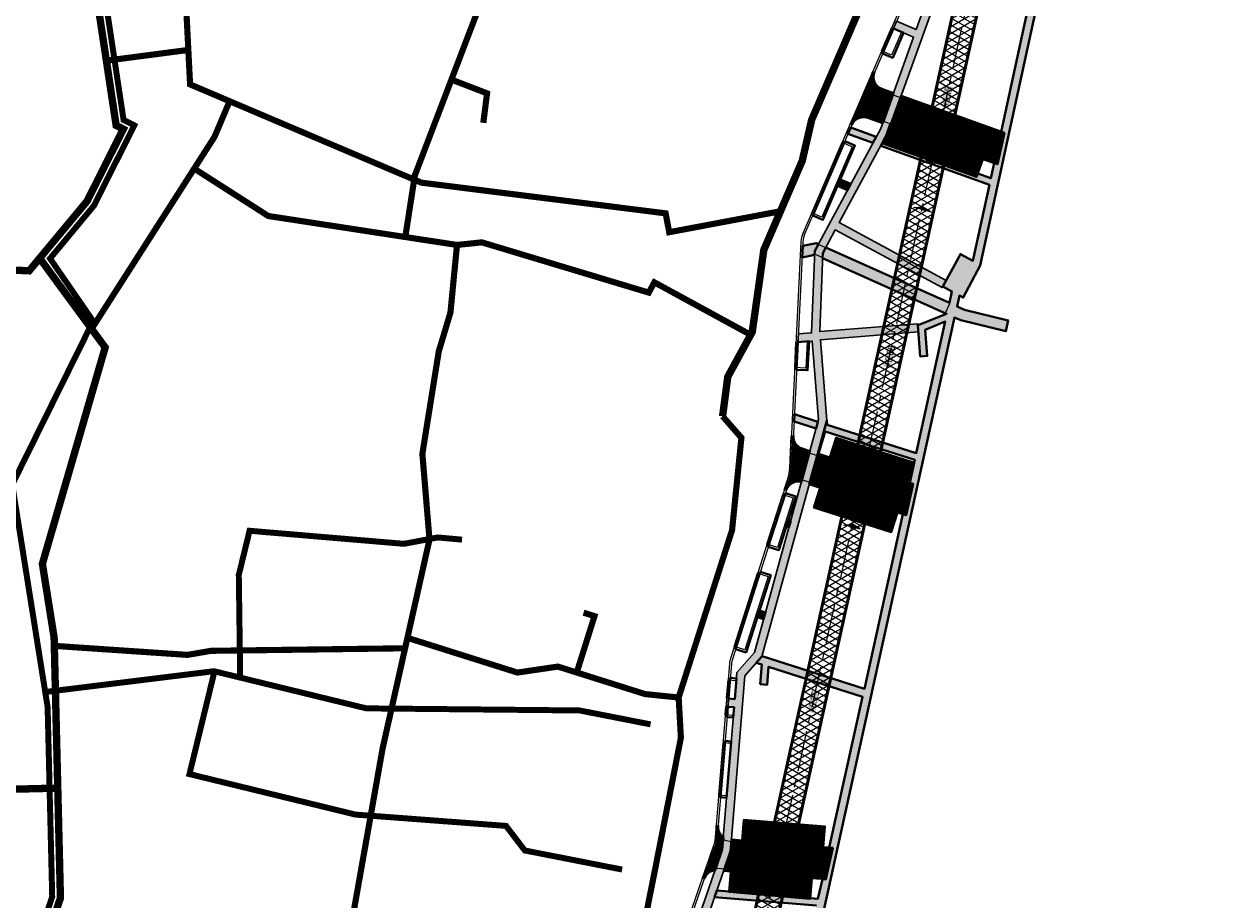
# Model space of a CAD drawing. Header units: metres. Extents: x 207669 to 209690, y 476021 to 477293.
# Tile 19 of 49: x 208418 to 208714, y 476635 to 476849. Entities that reach past the tile are written whole.
import ezdxf

# ---------------------------------------------------------------- set-up
doc = ezdxf.new("R2010")
doc.units = ezdxf.units.M
doc.linetypes.add('AM-AS', pattern=[16, 10, -2, 2, -2])
doc.linetypes.add('NLCS-HIDDEN', pattern=[4, 2, -2])
doc.layers.get('0').update_dxf_attribs({"linetype": 'CONTINUOUS'})
for name, color, linetype, lineweight, true_color in [('B-WE-KL-STROOK-G', 7, 'NLCS-HIDDEN', 35, 0x9c9c9c), ('B-WE-KL-STROOK_EN-G', 7, 'NLCS-HIDDEN', 35, 0xff7f7f), ('B-WE-VH-FUNDERING_GRANULAAT_MENG-G', 7, 'CONTINUOUS', 15, 0x82d0f2), ('N-WE-AM-AS_WEG-G', 7, 'AM-AS', 18, 0xd60000), ('N-WE-VH-FUNDERING_GRANULAAT_2-G', 7, 'CONTINUOUS', 15, 0x99004c), ('N-WE-VH-FUNDERING_ZANDBED_LANGSPARKEERVAKKEN-G', 1, 'CONTINUOUS', 40, 0xff0000), ('N-WE-VH-FUNDERING_ZANDBED_SMAL-A', 7, 'CONTINUOUS', 40, 0xa4de1b), ('N-WE-VH-FUNDERING_ZANDBED_SMAL-G', 7, 'CONTINUOUS', 30, 0x931077), ('N-WE-VH-FUNDERING_ZANDBED_VOETPAD-A', 220, 'CONTINUOUS', 40, 0xff00bf), ('N-WE-VH-VERHARDING_FUNDERING_GRANULAAT_ZAND-P-A', 7, 'CONTINUOUS', 40, 0xa57c00), ('N-WE-VH-VERHARDING_FUNDERING_GRANULAAT_ZAND-P-G', 7, 'CONTINUOUS', 40, 0xa57c00), ('T-WE-AL-HOOGTELABEL_WEG_ASFALT', 7, 'CONTINUOUS', 18, 0x0b05c2), ('T-WE-VH-FUNDERING_GRANULAAT-GEOGRID-G', 20, 'CONTINUOUS', 40, 0xff3f00)]:
    doc.layers.add(name, color=color, linetype=linetype, lineweight=lineweight, true_color=true_color)
for name, color, linetype, lineweight in [('T-WE-VH-KANTVERHARDING_BOUWWEG-G', 60, 'CONTINUOUS', 25), ('T-WE-VH-VERHARDING_ASFALT_BOUWWEG-100MM-A', 252, 'CONTINUOUS', 18), ('T-WE-VH-VERKANTING-S', 7, 'CONTINUOUS', 25)]:
    doc.layers.add(name, color=color, linetype=linetype, lineweight=lineweight)
doc.styles.add('NLCS-ISO-M200-T18', font='NLCS-ISO.ttf', dxfattribs={"height": 0.36})
pattern_1 = [(45, (208584.4489, 476635.4222), (-0.3367596, 0.3367596), [])]

# ---------------------------------------------------------------- blocks, each defined once
blk = doc.blocks.new('A$Ca15d8d73')
at = {"layer": 'B-WE-KL-STROOK-G', "ltscale": 0.75, "flags": 128}
for points, const_width in [([(208423.09, 476868.8), (208428.89, 476855.58), (208436.21, 476854.09), (208440.7, 476824.39), (208442.46, 476823.5), (208433.6, 476805.89), (208419.44, 476788.86), (208375.43, 476790.73), (208336.05, 476787.55), (208326.58, 476795.91), (208323.06, 476804.36), (208308.9, 476838.41), (208306.72, 476842.87), (208290.45, 476874.93), (208294.08, 476896.63), (208298.59, 476896.29), (208299.99, 476904.71), (208298.64, 476912.98), (208301.1, 476927.68), (208302.09, 476933.62), (208304.76, 476949.6), (208305.95, 476973.66), (208306.2, 476976.56), (208314.8, 477003.75), (208321.74, 477004.58), (208347.72, 476995.79), (208381.92, 476994.21), (208412.09, 476987.73), (208420.22, 476986.44), (208428.62, 476985.6), (208452.58, 476975.28), (208452.21, 476926.89), (208451.09, 476920.96), (208445.88, 476893.42)], 1.8), ([(208452.58, 476975.28), (208452.62, 476980.46), (208512.15, 476963.47), (208570.84, 476933.1), (208611.7, 476918.87), (208639.18, 476906.12), (208629.42, 476870.48), (208623.24, 476860.2), (208622.68, 476853.53), (208610.71, 476825.77), (208608.4, 476815.75), (208599.01, 476793.98), (208596.18, 476773.92), (208590.2, 476762.95), (208588.93, 476753.31)], 1.8), ([(208603.08, 476803.41), (208575.88, 476798.29), (208575.01, 476802.9), (208515.3, 476810.4), (208458.77, 476834.41), (208456.85, 476872.41), (208459.52, 476872.55), (208459.12, 476880.44), (208456.82, 476881.53), (208468.14, 476905.38), (208473.24, 476902.96), (208480.71, 476907.61), (208468.38, 476927.5), (208471.03, 476929.15), (208476.75, 476942.41), (208472.8, 476944.11), (208484.55, 476971.34)], 1.5), ([(208511.4, 476797.27), (208513.71, 476812.17), (208530.82, 476856.97), (208534.74, 476870.53), (208539.09, 476880.23), (208543.3, 476893.97), (208550.23, 476909.28), (208555.2, 476916.99), (208560.3, 476938.55)], 1.5), ([(208458.35, 476842.83), (208438.31, 476840.21)], 1.5), ([(208530.45, 476825.02), (208531.36, 476832.23), (208522.85, 476835.51)], 1.5), ([(208468.44, 476830.31), (208464.73, 476821.57), (208459.78, 476813.84)], 1.5), ([(208434.73, 476774.71), (208459.78, 476813.84), (208477.88, 476802.25), (208524, 476795.18)], 1.5), ([(208595.92, 476773.15), (208572.26, 476786.04), (208570.89, 476783.53), (208530.08, 476795.81), (208524.04, 476795.18)], 1.5), ([(208524.03, 476795.33), (208522.41, 476778.65), (208519.56, 476769.18), (208515.55, 476744.14), (208517.29, 476723.2), (208505.83, 476672.14), (208498.14, 476628.79), (208498.23, 476623.66), (208502.88, 476615.05), (208497.49, 476589.85), (208495.1, 476556.96)], 1.5), ([(208434.6, 476774.79), (208422, 476791.94)], 1.8), ([(208560.83, 476584.13), (208542.88, 476552.16), (208472.33, 476559.24), (208429.73, 476551.49), (208421.42, 476557.09), (208413.41, 476595.67), (208427.08, 476635.56), (208425.54, 476699.22), (208422.67, 476717.26), (208438.02, 476770.13), (208434.6, 476774.79)], 1.8), ([(208554.95, 476705.32), (208557.62, 476704.47), (208553.28, 476690.69)], 1.5), ([(208511.65, 476699.24), (208538.78, 476690.68), (208548.68, 476692.14), (208569.99, 476685.42), (208578.34, 476684.57)], 1.5), ([(208425.59, 476697.2), (208458.14, 476695), (208463.89, 476695.99), (208511.06, 476696.61)], 1.5), ([(208426.43, 476662.44), (208411.18, 476662.07)], 1.8)]:
    blk.add_lwpolyline(points, dxfattribs=dict(at, const_width=const_width))
blk.add_lwpolyline([(208588.93, 476753.31, 1.5, 1.5, 0), (208593.53, 476748.06, 1.5, 1.5, 0), (208591.25, 476725.49, 1.5, 1.5, 0), (208578.19, 476684.59, 1.5, 1.5, 0), (208578.74, 476674.76, 1.5, 1.5, 0), (208572.32, 476642.01, 1.5, 1.5, 0), (208571.33, 476637.1, 1.5, 1.5, 0), (208560.95, 476584.11, 0, 0, 0)], format="xyseb", dxfattribs=at)
at = {"layer": 'B-WE-KL-STROOK_EN-G', "ltscale": 0.75, "const_width": 1.46, "flags": 128}
blk.add_lwpolyline([(208437.97, 476855.83), (208442.52, 476825.71), (208445.14, 476824.39), (208435.28, 476804.79), (208424.54, 476791.86), (208435.07, 476776.57), (208415.3, 476736.63), (208423.95, 476682.25), (208425.07, 476635.87), (208411.47, 476596.17), (208418.03, 476564.56), (208406.52, 476539.61, -0.097534), (208389.34, 476515.9), (208373.75, 476501.39, 0.041596), (208362.51, 476489.04, 0.039703)], format="xyb", dxfattribs=at)
for points in [[(208471.02, 476689.45), (208470.68, 476714.54), (208473.31, 476725.33), (208511.05, 476722.14), (208519.33, 476723.7), (208525.24, 476723.16)], [(208423.37, 476685.93), (208464.61, 476691.01), (208501.87, 476681.93), (208553.97, 476681.42), (208571.32, 476678.02)], [(208464.74, 476690.98), (208458.62, 476665.87), (208499.22, 476655.97), (208536, 476653.21), (208540.59, 476647.2), (208564.37, 476642.54)]]:
    blk.add_lwpolyline(points, dxfattribs=at)
blk = doc.blocks.new('A$C2E540381')
h = blk.add_hatch(color=256)
h.dxf.hatch_style = 1
h.paths.add_polyline_path([(0, 0), (7, 0), (0, 1.87)])
at = {"flags": 128}
blk.add_lwpolyline([(0, 0), (7, 0), (0, 1.87)], close=True, dxfattribs=at)

msp = doc.modelspace()

# ---------------------------------------------------------------- hatches: boundary and pattern name
at = {"layer": 'N-WE-VH-FUNDERING_ZANDBED_SMAL-A', "transparency": 33554559}
h = msp.add_hatch(color=256, dxfattribs=at)
h.dxf.hatch_style = 1
edge = h.paths.add_edge_path()
edge.add_line((208648.782, 476905.225), (208651.104, 476904.763))
edge.add_line((208651.104, 476904.763), (208654.583, 476916.807))
edge.add_line((208654.583, 476916.807), (208652, 476917.369))
edge.add_line((208652, 476917.369), (208652.257, 476919.36))
edge.add_line((208652.257, 476919.36), (208657.098, 476918.307))
edge.add_line((208657.098, 476918.307), (208645.618, 476878.564))
edge.add_line((208645.618, 476878.564), (208645.339, 476867.195))
edge.add_line((208645.339, 476867.195), (208629.433, 476822.849))
edge.add_line((208629.433, 476822.849), (208617.434, 476800.629))
edge.add_line((208617.434, 476800.629), (208643.568, 476786.517))
edge.add_line((208643.568, 476786.517), (208642.617, 476784.757))
edge.add_line((208642.617, 476784.757), (208616.484, 476798.869))
edge.add_line((208616.484, 476798.869), (208613.427, 476793.209))
edge.add_line((208613.427, 476793.209), (208612.696, 476773.996))
edge.add_line((208612.696, 476773.996), (208636.606, 476775.904))
edge.add_line((208636.606, 476775.904), (208636.766, 476773.91))
edge.add_line((208636.766, 476773.91), (208612.842, 476772.001))
edge.add_line((208612.842, 476772.001), (208614.414, 476752.295))
edge.add_line((208614.414, 476752.295), (208598.536, 476694.609))
edge.add_line((208598.536, 476694.609), (208594.373, 476689.847))
edge.add_line((208594.373, 476689.847), (208590.84, 476646.993))
edge.add_line((208590.84, 476646.993), (208579.238, 476613.398))
edge.add_line((208579.238, 476613.398), (208578.924, 476611.59))
edge.add_line((208578.924, 476611.59), (208602.176, 476606.295))
edge.add_line((208602.176, 476606.295), (208601.731, 476604.344))
edge.add_line((208601.731, 476604.344), (208578.533, 476609.628))
edge.add_line((208578.533, 476609.628), (208576.41, 476597.382))
edge.add_arc((208578.915, 476601.824), 5.1, 213.49629, 240.57697, ccw=False)
edge.add_line((208574.662, 476599.009), (208576.581, 476610.073))
edge.add_line((208576.581, 476610.073), (208575.289, 476610.367))
edge.add_line((208575.289, 476610.367), (208575.648, 476612.337))
edge.add_line((208575.648, 476612.337), (208576.972, 476612.035))
edge.add_line((208576.972, 476612.035), (208577.295, 476613.898))
edge.add_line((208577.295, 476613.898), (208588.867, 476647.408))
edge.add_line((208588.867, 476647.408), (208591.735, 476682.191))
edge.add_line((208591.735, 476682.191), (208590.229, 476682.345))
edge.add_line((208590.229, 476682.345), (208590.394, 476684.339))
edge.add_line((208590.394, 476684.339), (208591.9, 476684.185))
edge.add_line((208591.9, 476684.185), (208592.434, 476690.667))
edge.add_line((208592.434, 476690.667), (208596.729, 476695.581))
edge.add_line((208596.729, 476695.581), (208612.392, 476752.486))
edge.add_line((208612.392, 476752.486), (208610.86, 476771.692))
edge.add_line((208610.86, 476771.692), (208607.356, 476771.413))
edge.add_line((208607.356, 476771.413), (208607.455, 476773.427))
edge.add_line((208607.455, 476773.427), (208610.683, 476773.685))
edge.add_line((208610.683, 476773.685), (208611.447, 476793.75))
edge.add_line((208611.447, 476793.75), (208627.601, 476823.666))
edge.add_line((208627.601, 476823.666), (208635.583, 476845.919))
edge.add_line((208635.583, 476845.919), (208630.671, 476848.061))
edge.add_line((208630.671, 476848.061), (208631.463, 476849.897))
edge.add_line((208631.463, 476849.897), (208636.26, 476847.806))
edge.add_line((208636.26, 476847.806), (208643.347, 476867.567))
edge.add_line((208643.347, 476867.567), (208643.625, 476878.871))
edge.add_line((208643.625, 476878.871), (208650.547, 476902.835))
edge.add_line((208650.547, 476902.835), (208648.255, 476903.291))
edge.add_line((208648.255, 476903.291), (208648.782, 476905.225))
at = {"layer": 'N-WE-VH-FUNDERING_ZANDBED_VOETPAD-A', "transparency": 33554559}
h = msp.add_hatch(color=256, dxfattribs=at)
h.dxf.hatch_style = 1
h.paths.add_polyline_path([(208658.762, 476776.721), (208648.084, 476779.348), (208646.245, 476780.174), (208646.828, 476782.823), (208647.745, 476782.332), (208651.919, 476790.135), (208678.782, 476913.587), (208657.098, 476918.307), (208656.542, 476916.381), (208676.402, 476912.058), (208667.091, 476869.273), (208667.895, 476868.984), (208666.257, 476861.289), (208665.442, 476861.581), (208656.989, 476822.858), (208657.798, 476822.568), (208656.104, 476814.89), (208655.297, 476815.179), (208654.478, 476811.467), (208651.308, 476812.604), (208651.021, 476811.804), (208627.939, 476820.083), (208627.589, 476819.434), (208654.169, 476809.9), (208650.12, 476791.298), (208647.045, 476792.958), (208642.76, 476785.021), (208644.998, 476783.813), (208644.379, 476781.012), (208614.166, 476794.577), (208613.427, 476793.209), (208613.38, 476791.97), (208643.66, 476778.375), (208636.872, 476775.624), (208636.63, 476775.605), (208637.243, 476767.929), (208638.937, 476768.064), (208638.433, 476774.42), (208643.37, 476776.433), (208636.283, 476744.303), (208614.498, 476751.238), (208614.414, 476752.295), (208612.188, 476744.206), (208612.404, 476744.141), (208614.04, 476749.6), (208635.908, 476742.638), (208634.672, 476737.028), (208635.485, 476736.769), (208633.799, 476729.119), (208632.986, 476729.379), (208623.589, 476686.737), (208598.568, 476694.724), (208598.536, 476694.609), (208597.166, 476693.042), (208598.521, 476692.612), (208598.126, 476687.846), (208599.82, 476687.706), (208600.181, 476692.084), (208623.159, 476684.784), (208615.021, 476647.918), (208615.876, 476647.847), (208614.17, 476640.16), (208613.315, 476640.231), (208612.243, 476635.404), (208610.335, 476635.562), (208610.323, 476635.422), (208590.531, 476637.059), (208590.542, 476637.199), (208587.543, 476637.447), (208586.97, 476635.788), (208611.9, 476633.726), (208607.1, 476611.959), (208604.448, 476612.875), (208603.567, 476610.323), (208606.496, 476609.311), (208605.655, 476605.502), (208602.176, 476606.295), (208601.731, 476604.344), (208607.194, 476603.1), (208607.216, 476603.198), (208820.799, 476554.551), (208811.854, 476516.373), (208797.753, 476498.895), (208799.293, 476497.937), (208813.51, 476515.551), (208822.554, 476554.151), (208960.315, 476522.774), (208961.091, 476524.443), (208607.604, 476604.956), (208645.649, 476777.482), (208647.202, 476776.785), (208658.177, 476774.084)])
h = msp.add_hatch(color=256, dxfattribs=at)
h.dxf.hatch_style = 1
h.paths.add_polyline_path([(208626.502, 476821.631), (208620.239, 476823.88), (208619.563, 476822.312), (208625.685, 476820.117)])
h = msp.add_hatch(color=256, dxfattribs=at)
h.dxf.hatch_style = 1
h.paths.add_polyline_path([(208617.03, 476809.623), (208617.703, 476811.184), (208620.265, 476810.08), (208619.454, 476808.578)])
h = msp.add_hatch(color=256, dxfattribs=at)
h.dxf.hatch_style = 1
h.paths.add_polyline_path([(208612.337, 476795.398), (208611.815, 476795.632), (208608.517, 476794.933), (208608.379, 476792.145), (208611.41, 476792.789), (208611.447, 476793.75)])
h = msp.add_hatch(color=256, dxfattribs=at)
h.dxf.hatch_style = 1
h.paths.add_polyline_path([(208606.486, 476753.789), (208612.246, 476751.955), (208611.795, 476750.315), (208606.4, 476752.032)])
h = msp.add_hatch(color=256, dxfattribs=at)
h.dxf.hatch_style = 1
h.paths.add_polyline_path([(208604.483, 476726.336), (208605.14, 476726.126), (208605.591, 476727.767), (208605, 476727.955)])
h = msp.add_hatch(color=256, dxfattribs=at)
h.dxf.hatch_style = 1
h.paths.add_polyline_path([(208597.422, 476704.216), (208597.939, 476705.835), (208599.421, 476705.362), (208598.97, 476703.722)])
at = {"layer": 'N-WE-VH-VERHARDING_FUNDERING_GRANULAAT_ZAND-P-A', "transparency": 33554559}
h = msp.add_hatch(dxfattribs=at)
h.set_pattern_fill('ANSI31', color=256, scale=0.15)
h.set_pattern_definition([(45, (208620.53297, 476811.8038), (-0.33676, 0.33676), [])])
edge = h.paths.add_edge_path()
edge.add_line((208630.694, 476832.29), (208627.889, 476833.296))
edge.add_arc((208628.936, 476836.214), 3.1, 156.66481, 250.26801, ccw=False)
edge.add_line((208626.09, 476837.442), (208620.533, 476824.562))
edge.add_arc((208623.379, 476823.334), 3.1, 70.26643, 156.66434, ccw=False)
edge.add_line((208624.426, 476826.252), (208628.061, 476824.948))
edge.add_line((208628.061, 476824.948), (208630.694, 476832.29))
h = msp.add_hatch(dxfattribs=at)
h.set_pattern_fill('ANSI31', color=256, scale=0.15)
h.set_pattern_definition([(45, (208627.93915, 476811.8038), (-0.3367596, 0.3367596), [])])
h.paths.add_polyline_path([(208657.798, 476822.568), (208656.104, 476814.89), (208652.581, 476816.152), (208651.021, 476811.804), (208627.939, 476820.083), (208629.433, 476822.849), (208632.577, 476831.615)])
h = msp.add_hatch(dxfattribs=at)
h.set_pattern_fill('ANSI31', color=256, scale=0.15)
h.set_pattern_definition(pattern_1)
edge = h.paths.add_edge_path()
edge.add_arc((208607.438, 476734.279), 3.1, 75.63201, 162.2967)
edge.add_line((208604.485, 476735.222), (208605.336, 476737.887))
edge.add_arc((208594.952, 476741.202), 10.9, 342.2967, 357.17503)
edge.add_line((208605.839, 476740.664), (208606.227, 476748.527))
edge.add_arc((208609.323, 476748.374), 3.1, 177.17503, 252.29625)
edge.add_line((208608.38, 476745.421), (208610.281, 476744.814))
edge.add_line((208610.281, 476744.814), (208608.208, 476737.283))
h = msp.add_hatch(dxfattribs=at)
h.set_pattern_fill('ANSI31', color=256, scale=0.15)
h.set_pattern_definition([(45, (208610.11584, 476724.9913), (-0.3367596, 0.3367596), [])])
h.paths.add_polyline_path([(208635.609, 476742.019), (208634.076, 476737.218), (208635.485, 476736.769), (208633.799, 476729.119), (208631.704, 476729.788), (208630.173, 476724.991), (208611.253, 476731.03), (208612.785, 476735.827), (208610.116, 476736.679), (208612.188, 476744.206), (208615.157, 476743.258), (208616.689, 476748.059)])
h = msp.add_hatch(dxfattribs=at)
h.set_pattern_fill('ANSI31', color=256, scale=0.15)
h.set_pattern_definition([(45, (208589.19486, 476635.4222), (-0.3367596, 0.3367596), [])])
h.paths.add_polyline_path([(208610.323, 476635.422), (208610.739, 476640.445), (208614.17, 476640.16), (208615.876, 476647.847), (208613.534, 476648.041), (208613.949, 476653.063), (208594.157, 476654.7), (208593.742, 476649.677), (208591.079, 476649.898), (208590.84, 476646.993), (208589.195, 476642.23), (208590.947, 476642.085), (208590.531, 476637.059)])
h = msp.add_hatch(dxfattribs=at)
h.set_pattern_fill('ANSI31', color=256, scale=0.15)
h.set_pattern_definition(pattern_1)
edge = h.paths.add_edge_path()
edge.add_arc((208590.922, 476653.021), 3.1, 175.28617, 234.50418, ccw=False)
edge.add_line((208587.832, 476653.276), (208587.599, 476650.442))
edge.add_arc((208576.736, 476651.338), 10.9, 340.94773, 355.28617, ccw=False)
edge.add_line((208587.039, 476647.78), (208584.449, 476640.282))
edge.add_arc((208587.379, 476639.27), 3.1, 94.72772, 160.94773, ccw=False)
edge.add_line((208587.124, 476642.359), (208588.867, 476647.408))
edge.add_line((208588.867, 476647.408), (208589.122, 476650.497))
at = {"layer": 'T-WE-VH-VERHARDING_ASFALT_BOUWWEG-100MM-A'}
h = msp.add_hatch(dxfattribs=at)
h.set_pattern_fill('AVH-ASFALT', color=256, scale=1.5, angle=270, pattern_type=2)
h.set_pattern_definition([(330, (207991.0132, 476552.5955), (0.75, 1.299038), []), (30, (207991.0132, 476552.5955), (-0.75, 1.299038), [])])
edge = h.paths.add_edge_path()
edge.add_line((208598.067, 476553.235), (208597.36, 476558.69))
edge.add_arc((208596.335, 476566.624), 8, 167.56459, 277.36107, ccw=False)
edge.add_line((208588.522, 476568.346), (208663.499, 476908.356))
edge.add_arc((208653.733, 476910.51), 10, 347.56459, 362.56459)
edge.add_line((208663.723, 476910.957), (208662.29, 476942.952))
edge.add_arc((208670.282, 476943.31), 8, 147.98291, 182.56459, ccw=False)
edge.add_line((208663.499, 476947.552), (208673.581, 476963.676))
edge.add_arc((208665.102, 476968.977), 10, 327.98291, 372.49637)
edge.add_line((208674.866, 476971.141), (208668.844, 476998.312))
edge.add_arc((208700.33, 477005.29), 32.25, 180.24331, 192.49637, ccw=False)
edge.add_line((208668.08, 477005.153), (208667.793, 477072.702))
edge.add_arc((208657.793, 477072.659), 10, 0.24331, 74.71764)
edge.add_line((208660.429, 477082.306), (208562.449, 477109.078))
edge.add_arc((208570.95, 477140.187), 32.25, 248.52348, 254.71764, ccw=False)
edge.add_line((208559.142, 477110.176), (208526.079, 477123.185))
edge.add_arc((208512.258, 477088.056), 37.75, 68.52348, 83.7929)
edge.add_line((208516.339, 477125.585), (208484.061, 477129.095))
edge.add_arc((208479.979, 477091.567), 37.75, 83.7929, 100.45267)
edge.add_line((208473.13, 477128.69), (208406.483, 477116.395))
edge.add_arc((208396.094, 477172.694), 57.25, 259.34352, 280.4552, ccw=False)
edge.add_line((208385.507, 477116.432), (208345.615, 477123.75))
edge.add_arc((208327.075, 477022.686), 102.75, 79.6049, 92.19224)
edge.add_line((208323.145, 477125.361), (208303.662, 477124.615))
edge.add_arc((208303.002, 477141.852), 17.25, 263.0201, 272.19224, ccw=False)
edge.add_line((208300.906, 477124.73), (208268.767, 477128.665))
edge.add_arc((208267.552, 477118.739), 10, 83.0201, 168.27713)
edge.add_line((208257.761, 477120.771), (208246.857, 477068.223))
edge.add_arc((208259.341, 477065.632), 12.75, 168.27713, 171.99019)
edge.add_line((208246.715, 477067.409), (208243.139, 477041.996))
edge.add_arc((208235.217, 477043.111), 8, 271.25366, 351.99019, ccw=False)
edge.add_line((208235.392, 477035.113), (208066.242, 477031.411))
edge.add_line((208066.242, 477031.411), (208044.219, 477036.864))
edge.add_line((208044.219, 477036.864), (208042.285, 477039.159))
edge.add_line((208042.285, 477039.159), (208002.078, 477042.594))
edge.add_arc((208002.759, 477050.565), 8, 176.37009, 265.11777, ccw=False)
edge.add_arc((207951.357, 477053.834), 43.505, 355.63557, 356.35922, ccw=False)
edge.add_line((207994.737, 477050.523), (207994.421, 477046.396))
edge.add_arc((207950.928, 477049.718), 43.62, 336.7751, 355.63246, ccw=False)
edge.add_arc((207998.365, 477029.362), 8, 85.11777, 156.7751, ccw=False)
edge.add_line((207999.046, 477037.333), (208046.063, 477033.317))
edge.add_line((208046.063, 477033.317), (208066.474, 477028.263))
edge.add_line((208066.474, 477028.263), (208068.873, 477025.968))
edge.add_line((208068.873, 477025.968), (208238.487, 477029.679))
edge.add_arc((208238.268, 477039.677), 10, 271.25366, 351.99019)
edge.add_line((208248.171, 477038.284), (208252.161, 477066.642))
edge.add_arc((208259.341, 477065.632), 7.25, 168.27713, 171.99019, ccw=False)
edge.add_line((208252.242, 477067.105), (208262.491, 477116.499))
edge.add_arc((208270.325, 477114.874), 8, 83.0201, 168.27713, ccw=False)
edge.add_line((208271.297, 477122.814), (208300.237, 477119.271))
edge.add_arc((208303.002, 477141.852), 22.75, 263.0201, 272.19224)
edge.add_line((208303.872, 477119.119), (208323.355, 477119.865))
edge.add_arc((208327.075, 477022.686), 97.25, 79.6049, 92.19224, ccw=False)
edge.add_line((208344.623, 477118.34), (208384.503, 477111.024))
edge.add_arc((208396.094, 477172.694), 62.75, 259.35524, 280.4552)
edge.add_line((208407.481, 477110.986), (208474.128, 477123.281))
edge.add_arc((208479.979, 477091.567), 32.25, 83.7929, 100.45267, ccw=False)
edge.add_line((208483.466, 477123.628), (208515.745, 477120.117))
edge.add_arc((208512.258, 477088.056), 32.25, 68.52348, 83.7929, ccw=False)
edge.add_line((208524.065, 477118.067), (208557.129, 477105.058))
edge.add_arc((208570.95, 477140.187), 37.75, 248.52348, 254.71764)
edge.add_line((208561, 477103.772), (208656.413, 477077.702))
edge.add_arc((208654.305, 477069.984), 8, 0.24331, 74.71764, ccw=False)
edge.add_line((208662.305, 477070.018), (208662.58, 477005.13))
edge.add_arc((208700.33, 477005.29), 37.75, 180.24331, 192.49637)
edge.add_line((208663.474, 476997.122), (208669.186, 476971.35))
edge.add_arc((208661.375, 476969.619), 8, -32.01709, 12.49637, ccw=False)
edge.add_line((208668.159, 476965.377), (208658.258, 476949.544))
edge.add_arc((208666.737, 476944.242), 10, 147.98291, 182.56459)
edge.add_line((208656.747, 476943.795), (208658.208, 476911.171))
edge.add_arc((208650.216, 476910.814), 8, -12.43541, 2.56459, ccw=False)
edge.add_line((208658.029, 476909.091), (208582.079, 476564.666))
edge.add_arc((208591.844, 476562.512), 10, 167.56459, 277.39767)
edge.add_arc((210001.081, 465708.537), 10935.078, 97.3715974, 97.3976724, ccw=False)

# ---------------------------------------------------------------- linework, layer by layer
at = {"layer": 'B-WE-VH-FUNDERING_GRANULAAT_MENG-G', "flags": 128}
for points in [[(208637.105, 476862.976), (208608.981, 476797.784, 0.0897345), (208608.57, 476796.015), (208605.839, 476740.664, -0.0650103), (208605.336, 476737.887), (208591.319, 476693.977, 0.056738), (208591.095, 476692.845), (208587.599, 476650.442, -0.062645), (208587.039, 476647.78), (208576.726, 476617.92, 0.0380485), (208576.53, 476617.171), (208564.822, 476552.978, -0.3162857), (208559.168, 476547.41), (208531.428, 476542.788, -0.0819021), (208527.881, 476542.783), (208481.854, 476550.296, 0.0912474), (208480.008, 476550.259), (208433.956, 476540.819, -0.1600068), (208427.199, 476541.601), (208399.45, 476554.41, 0.3961455)], [(208636.646, 476863.174), (208608.522, 476797.982, 0.0897345), (208608.071, 476796.04), (208605.339, 476740.689, -0.0650103), (208604.859, 476738.039), (208590.843, 476694.129, 0.056738), (208590.597, 476692.886), (208587.1, 476650.484, -0.062645), (208586.566, 476647.943), (208576.254, 476618.084, 0.0380485), (208576.038, 476617.26), (208564.33, 476553.067, -0.3162857), (208559.086, 476547.903), (208531.346, 476543.282, -0.0819021), (208527.962, 476543.276), (208481.935, 476550.789, 0.0912474), (208479.908, 476550.748), (208433.856, 476541.309, -0.1600068), (208427.409, 476542.055), (208399.66, 476554.864, 0.3961455)]]:
    msp.add_lwpolyline(points, format="xyb", dxfattribs=at)
at = {"layer": 'N-WE-AM-AS_WEG-G', "flags": 128}
msp.add_lwpolyline([(208964.328, 476509.739), (208959.146, 476511.463, 0.0655435), (208939.921, 476515.165), (208893.521, 476517.922, -0.0422876), (208880.988, 476519.738), (208800.952, 476538.342), (208708.991, 476559.347, 0.0873577), (208648.381, 476562.397, 0.0012568), (208593.836, 476555.46, -0.5196107), (208584.994, 476565.116), (208660.792, 476908.852, 0.0655435), (208660.972, 476910.933), (208659.505, 476943.685, -0.1520467), (208660.714, 476948.284), (208671.087, 476964.873, 0.1967064), (208672.114, 476970.846), (208666.159, 476997.717, -0.0535151), (208665.33, 477005.141), (208665.046, 477072.12, 0.3368983), (208659.154, 477079.803), (208561.724, 477106.425, -0.0270337), (208558.135, 477107.617), (208525.072, 477120.626, 0.0667242), (208516.042, 477122.851), (208483.763, 477126.361, 0.0728203), (208473.629, 477125.986), (208406.982, 477113.69, -0.0923519), (208385.005, 477113.728), (208345.119, 477121.045, 0.0549779), (208323.25, 477122.613), (208303.767, 477121.867, -0.0400424), (208300.571, 477122.001), (208269.118, 477125.851, 0.3901704), (208260.313, 477119.536), (208249.549, 477067.664, 0.0162027), (208249.438, 477067.026), (208245.537, 477039.298, -0.367614), (208237.79, 477032.415), (208070.715, 477028.759), (208038.572, 477036.716), (208001.058, 477039.921)], format="xyb", dxfattribs=at)
at = {"layer": 'N-WE-VH-FUNDERING_GRANULAAT_2-G', "flags": 128}
for points in [[(208632.687, 476847.182), (208630.256, 476841.546), (208627.777, 476842.616), (208630.212, 476848.259)], [(208618.131, 476820.256), (208620.61, 476819.187), (208613.184, 476801.97), (208610.704, 476803.04)], [(208607.878, 476792.139), (208611.524, 476792.913), (208643.427, 476778.589), (208644.451, 476780.87), (208611.804, 476795.527), (208608.006, 476794.722)], [(208609.564, 476771.589), (208609.244, 476765.074), (208606.549, 476765.207), (208606.853, 476771.373)], [(208603.639, 476734.216), (208606.211, 476733.395), (208602.319, 476721.201), (208599.747, 476722.022)], [(208597.489, 476714.949), (208600.061, 476714.128), (208594.346, 476696.222), (208591.773, 476697.043)], [(208590.269, 476688.905), (208592.279, 476688.78), (208591.9, 476684.185), (208589.896, 476684.39)], [(208591.568, 476680.166), (208589.562, 476680.334), (208589.732, 476682.396), (208591.735, 476682.191)], [(208589, 476673.523), (208587.948, 476660.766), (208589.955, 476660.6), (208591.007, 476673.357)]]:
    msp.add_lwpolyline(points, close=True, dxfattribs=at)
for points in [[(208620.074, 476824.76, -0.3959175), (208624.595, 476826.722), (208629.782, 476824.862), (208628.223, 476820.512), (208650.719, 476812.443), (208652.279, 476816.792), (208655.738, 476815.552), (208657.215, 476822.246), (208634.291, 476830.469), (208627.721, 476832.825, -0.4327576), (208625.63, 476837.64)], [(208605.339, 476740.689), (208605.727, 476748.551, 0.3400442), (208608.228, 476744.945), (208615.481, 476742.629), (208617.013, 476747.43), (208634.98, 476741.695), (208633.448, 476736.894), (208634.899, 476736.431), (208633.429, 476729.762), (208631.38, 476730.416), (208629.849, 476725.62), (208611.882, 476731.355), (208613.413, 476736.151), (208608.533, 476737.709, 0.4142104), (208604.009, 476735.374), (208604.859, 476738.039, 0.0650103)], [(208585.975, 476646.232), (208583.976, 476640.445, -0.3427883), (208587.676, 476642.857), (208591.486, 476642.542), (208591.07, 476637.516), (208609.866, 476635.962), (208610.282, 476640.984), (208613.776, 476640.695), (208615.264, 476647.396), (208612.994, 476647.583), (208613.41, 476652.606), (208594.614, 476654.161), (208594.199, 476649.138), (208590.625, 476649.433, -0.4141417), (208587.334, 476653.317), (208587.1, 476650.484, -0.062645), (208586.566, 476647.943), (208585.975, 476646.232)]]:
    msp.add_lwpolyline(points, format="xyb", close=True, dxfattribs=at)
at = {"layer": 'N-WE-VH-FUNDERING_ZANDBED_LANGSPARKEERVAKKEN-G', "flags": 128}
for points in [[(208633.145, 476846.982), (208630.517, 476840.888), (208628.038, 476841.959), (208630.671, 476848.061), (208633.145, 476846.982)], [(208618.788, 476820.517), (208621.267, 476819.449), (208613.445, 476801.313), (208610.965, 476802.383), (208618.788, 476820.517)], [(208610.067, 476771.629), (208609.718, 476764.55), (208607.024, 476764.683), (208607.356, 476771.413), (208610.067, 476771.629)], [(208604.267, 476734.54), (208606.839, 476733.719), (208602.643, 476720.572), (208600.071, 476721.393), (208604.267, 476734.54)], [(208598.118, 476715.274), (208600.69, 476714.453), (208594.671, 476695.594), (208592.098, 476696.415), (208598.118, 476715.274)], [(208590.808, 476689.362), (208592.319, 476689.237), (208591.9, 476684.185), (208590.394, 476684.339), (208590.808, 476689.362)], [(208591.527, 476679.67), (208590.019, 476679.794), (208590.229, 476682.345), (208591.735, 476682.191), (208591.527, 476679.67)], [(208589.54, 476673.98), (208588.406, 476660.226), (208589.914, 476660.102), (208591.048, 476673.856)]]:
    msp.add_lwpolyline(points, close=True, dxfattribs=at)
at = {"layer": 'N-WE-VH-FUNDERING_ZANDBED_SMAL-G', "flags": 128}
for points in [[(208577.295, 476613.898), (208588.867, 476647.408), (208591.735, 476682.191), (208590.229, 476682.345), (208590.394, 476684.339), (208591.9, 476684.185), (208592.434, 476690.667), (208596.729, 476695.581), (208612.392, 476752.486), (208610.86, 476771.692), (208607.356, 476771.413), (208607.455, 476773.427), (208610.683, 476773.685), (208611.447, 476793.75), (208627.601, 476823.666), (208635.583, 476845.919), (208630.671, 476848.061), (208631.463, 476849.897), (208636.26, 476847.806), (208643.347, 476867.567)], [(208645.339, 476867.195), (208629.433, 476822.849), (208617.434, 476800.629), (208643.568, 476786.517), (208642.617, 476784.757), (208616.484, 476798.869), (208613.427, 476793.209), (208612.696, 476773.996), (208636.606, 476775.904), (208636.766, 476773.91), (208612.842, 476772.001), (208614.414, 476752.295), (208598.536, 476694.609), (208594.373, 476689.847), (208590.84, 476646.993), (208579.238, 476613.398)]]:
    msp.add_lwpolyline(points, dxfattribs=at)
at = {"layer": 'N-WE-VH-FUNDERING_ZANDBED_VOETPAD-A', "flags": 128}
for points in [[(208678.782, 476913.587), (208651.919, 476790.135), (208647.745, 476782.332), (208646.828, 476782.823), (208646.245, 476780.174), (208648.084, 476779.348), (208658.762, 476776.721), (208658.177, 476774.084), (208647.202, 476776.785), (208645.649, 476777.482), (208607.604, 476604.956), (208961.091, 476524.443)], [(208611.9, 476633.726), (208586.97, 476635.788), (208587.543, 476637.447), (208590.542, 476637.199), (208590.531, 476637.059), (208610.323, 476635.422), (208610.335, 476635.562), (208612.243, 476635.404), (208613.315, 476640.231), (208614.17, 476640.16), (208615.876, 476647.847), (208615.021, 476647.918), (208623.159, 476684.784), (208600.181, 476692.084), (208599.82, 476687.706), (208598.126, 476687.846), (208598.521, 476692.612), (208597.166, 476693.042), (208598.536, 476694.609), (208598.568, 476694.724), (208623.589, 476686.737), (208632.986, 476729.379), (208633.799, 476729.119), (208635.485, 476736.769), (208634.672, 476737.028), (208635.908, 476742.638), (208614.04, 476749.6), (208612.404, 476744.141), (208612.188, 476744.206), (208614.414, 476752.295), (208614.498, 476751.238), (208636.283, 476744.303), (208643.37, 476776.433), (208638.433, 476774.42), (208638.937, 476768.064), (208637.243, 476767.929), (208636.63, 476775.605), (208636.872, 476775.624), (208643.66, 476778.375), (208613.38, 476791.97), (208613.427, 476793.209), (208614.166, 476794.577), (208644.379, 476781.012), (208644.998, 476783.813), (208642.76, 476785.021), (208647.045, 476792.958), (208650.12, 476791.298), (208654.169, 476809.9), (208627.589, 476819.434), (208627.939, 476820.083), (208651.021, 476811.804), (208651.308, 476812.604), (208654.478, 476811.467), (208655.297, 476815.179), (208656.104, 476814.89), (208657.798, 476822.568), (208656.989, 476822.858), (208665.442, 476861.581)]]:
    msp.add_lwpolyline(points, dxfattribs=at)
for points in [[(208626.502, 476821.631), (208620.239, 476823.88), (208619.563, 476822.312), (208625.685, 476820.117)], [(208617.03, 476809.623), (208617.703, 476811.184), (208620.265, 476810.08), (208619.454, 476808.578)], [(208612.337, 476795.398), (208611.815, 476795.632), (208608.517, 476794.933), (208608.379, 476792.145), (208611.41, 476792.789), (208611.447, 476793.75)], [(208606.486, 476753.789), (208612.246, 476751.955), (208611.795, 476750.315), (208606.4, 476752.032)], [(208604.483, 476726.336), (208605.14, 476726.126), (208605.591, 476727.767), (208605, 476727.955)], [(208597.422, 476704.216), (208597.939, 476705.835), (208599.421, 476705.362), (208598.97, 476703.722)]]:
    msp.add_lwpolyline(points, close=True, dxfattribs=at)
at = {"layer": 'N-WE-VH-VERHARDING_FUNDERING_GRANULAAT_ZAND-P-G', "flags": 128}
for points in [[(208630.694, 476832.29), (208627.889, 476833.296, -0.4327552), (208626.09, 476837.442), (208620.533, 476824.562, -0.3959175), (208624.426, 476826.252), (208628.061, 476824.948), (208630.694, 476832.29)], [(208608.208, 476737.283, 0.3972646), (208604.485, 476735.222), (208605.336, 476737.887, 0.0650103), (208605.839, 476740.664), (208606.227, 476748.527, 0.3400442), (208608.38, 476745.421), (208610.281, 476744.814), (208608.208, 476737.283)], [(208589.122, 476650.497, -0.2642955), (208587.832, 476653.276), (208587.599, 476650.442, -0.062645), (208587.039, 476647.78), (208584.449, 476640.282, -0.297258), (208587.124, 476642.359), (208588.867, 476647.408), (208589.122, 476650.497)]]:
    msp.add_lwpolyline(points, format="xyb", close=True, dxfattribs=at)
for points in [[(208657.798, 476822.568), (208656.104, 476814.89), (208652.581, 476816.152), (208651.021, 476811.804), (208627.939, 476820.083), (208629.433, 476822.849), (208632.577, 476831.615)], [(208635.609, 476742.019), (208634.076, 476737.218), (208635.485, 476736.769), (208633.799, 476729.119), (208631.704, 476729.788), (208630.173, 476724.991), (208611.253, 476731.03), (208612.785, 476735.827), (208610.116, 476736.679), (208612.188, 476744.206), (208615.157, 476743.258), (208616.689, 476748.059)], [(208610.323, 476635.422), (208610.739, 476640.445), (208614.17, 476640.16), (208615.876, 476647.847), (208613.534, 476648.041), (208613.949, 476653.063), (208594.157, 476654.7), (208593.742, 476649.677), (208591.079, 476649.898), (208590.84, 476646.993), (208589.195, 476642.23), (208590.947, 476642.085), (208590.531, 476637.059)]]:
    msp.add_lwpolyline(points, close=True, dxfattribs=at)
at = {"layer": 'T-WE-VH-FUNDERING_GRANULAAT-GEOGRID-G', "flags": 128}
msp.add_lwpolyline([(208663.034, 476946.053, 0.1019757), (208662.54, 476942.964), (208663.972, 476910.988, -0.0655435), (208663.739, 476908.283), (208588.767, 476568.293, 0.5194389), (208597.328, 476558.938), (208583.144, 476557.093, -0.1959828), (208581.835, 476564.719), (208657.789, 476909.164, 0.0655435), (208657.959, 476911.141), (208656.839, 476936.146), (208663.034, 476946.053)], format="xyb", close=True, dxfattribs=at)
at = {"layer": 'T-WE-VH-KANTVERHARDING_BOUWWEG-G', "flags": 128}
msp.add_lwpolyline([(208658.029, 476909.091), (208582.079, 476564.666, 0.5196417), (208593.132, 476552.595, -0.0001138), (208598.067, 476553.235), (208598.067, 476553.235), (208597.36, 476558.69, -0.5194389), (208588.522, 476568.346), (208663.499, 476908.356, 0.0655435)], format="xyb", dxfattribs=at)

# ---------------------------------------------------------------- block references
at = {"layer": 'B-WE-KL-STROOK-G'}
msp.add_blockref('A$Ca15d8d73', (0, 0), dxfattribs=at)
at = {"layer": 'T-WE-VH-VERKANTING-S', "yscale": 0.3599999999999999, "zscale": 0.3599999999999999}
for p, xscale, rotation in [((208637.637, 476803.844), -0.2999999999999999, 347.5645903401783), ((208637.637, 476803.844), 0.2999999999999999, 347.5645903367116), ((208620.528, 476726.256), -0.2999999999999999, 347.5645903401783), ((208620.528, 476726.256), 0.2999999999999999, 347.5645903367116), ((208602.223, 476643.245), -0.2999999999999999, 347.5645903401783), ((208602.223, 476643.245), 0.2999999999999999, 347.5645903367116)]:
    msp.add_blockref('A$C2E540381', p, dxfattribs=dict(at, xscale=xscale, rotation=rotation))

# ---------------------------------------------------------------- texts
at = {"layer": 'T-WE-AL-HOOGTELABEL_WEG_ASFALT', "char_height": 1.8, "attachment_point": 5, "rotation": 77.56459, "style": 'NLCS-ISO-M200-T18', "bg_fill": 1, "box_fill_scale": 1.05, "bg_fill_color": 256, "bg_fill_true_color": 9298298, "bg_fill_transparency": 0}
for s, insert in [('+6.15', (208643.723, 476831.445)), ('+6.60', (208629.726, 476767.97)), ('+6.25', (208611.126, 476683.62))]:
    msp.add_mtext(s, dxfattribs=dict(at, insert=insert))

doc.saveas('drawing.dxf')
